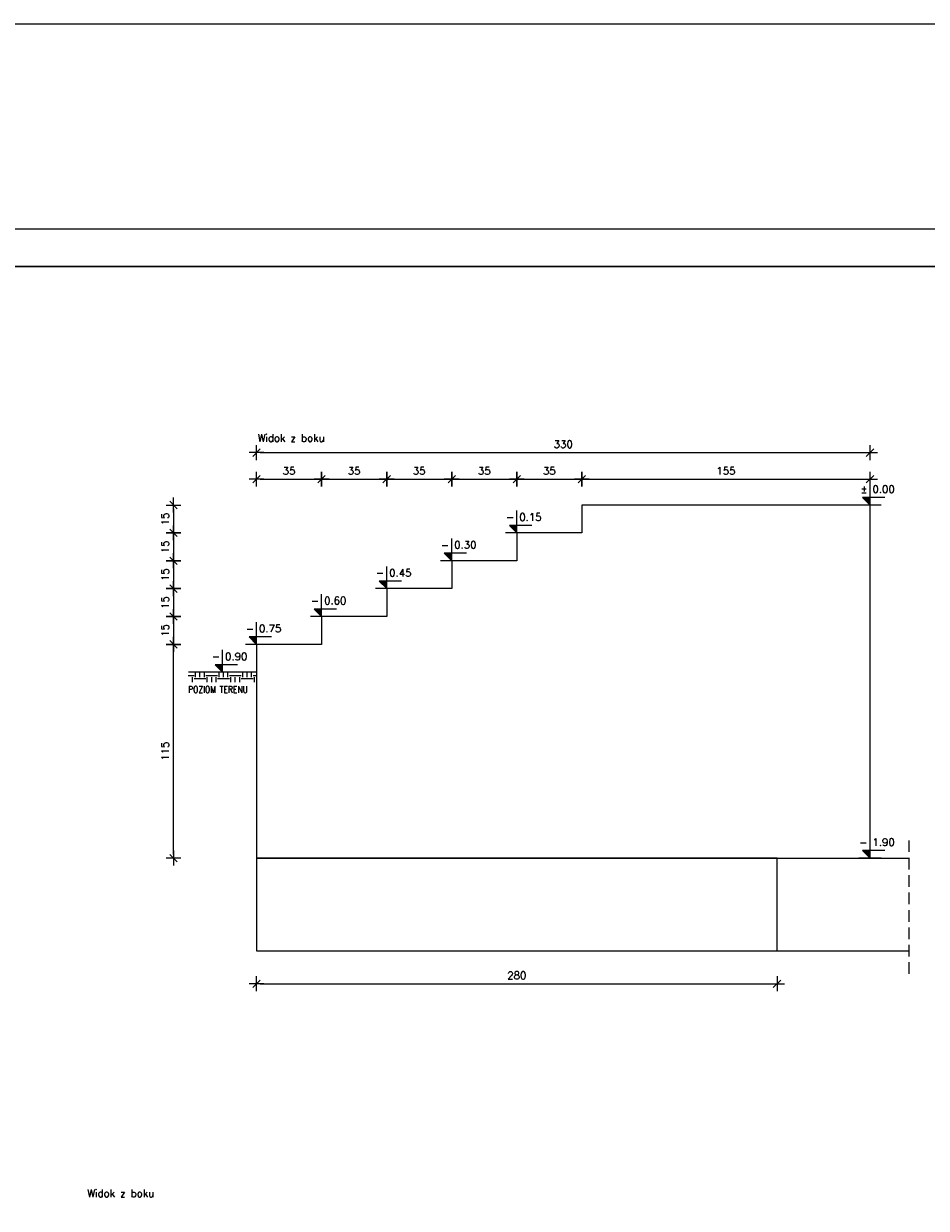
# Model space of a CAD drawing. Extents: x 253237 to 278058, y -131782 to -118389.
# Tile 6 of 23: x 258314 to 263170, y -125171 to -118796. Entities that reach past the tile are written whole.
import ezdxf
from ezdxf.enums import TextEntityAlignment as Align

# ---------------------------------------------------------------- set-up
doc = ezdxf.new("R2010")
doc.units = 0
doc.header["$LTSCALE"] = 5
doc.header["$MEASUREMENT"] = 0
doc.linetypes.add('HIDDEN', pattern=[0.375, 0.25, -0.125])
doc.layers.add('_FORMATKA', color=8, linetype='Continuous', lineweight=15, plot=False)
for name, color, linetype, lineweight in [('_RAMKA', 7, 'Continuous', 35), ('AutoCAD_Structural_Detailing_symbole graficzne', 7, 'Continuous', 13), ('PS_DIM', 4, 'Continuous', 13), ('PS_HIDDEN', 2, 'HIDDEN', 13), ('PS_SOLID', 7, 'Continuous', 20), ('PS_TEXT', 3, 'Continuous', 13)]:
    doc.layers.add(name, color=color, linetype=linetype, lineweight=lineweight)
doc.styles.add('ARIAL', font='arial.ttf')
doc.styles.add('marta', font='simplex.shx', dxfattribs={"width": 0.8})
doc.styles.add('simplex', font='simplex.shx', dxfattribs={"width": 0.9})
doc.styles.add('styl2M', font='simplex.shx')
doc.styles.add('style1', font='simplex.shx')
doc.dimstyles.new('1_10_PRZ', dxfattribs={"dimtxt": 2, "dimasz": 1, "dimexe": 2, "dimexo": 5, "dimgap": 1, "dimtad": 1, "dimdec": 0, "dimlfac": 10, "dimtxsty": 'simplex', "dimblk": 'dimznak', "dimcen": 2, "dimse1": 1, "dimse2": 1, "dimclrt": 3, "dimadec": 1, "dimazin": 0, "dimtfac": 1, "dimtdec": 0, "dimtix": 1, "dimtmove": 2, "dimatfit": 3, "dimldrblk": 'dim-grot', "dimfxl": 1, "dimarcsym": 0})
doc.dimstyles.new('RBCT DIM 20_M', dxfattribs={"dimtxt": 40, "dimasz": 20, "dimexe": 20, "dimexo": 150, "dimgap": 25, "dimtad": 1, "dimdec": 1, "dimlfac": 0.1, "dimzin": 9, "dimdsep": 46, "dimtxsty": 'styl2M', "dimblk": 'dimznak', "dimcen": 40, "dimse1": 1, "dimse2": 1, "dimclrd": 8, "dimclre": 8, "dimclrt": 4, "dimadec": 0, "dimazin": 0, "dimtfac": 1, "dimtdec": 1, "dimtix": 1, "dimtmove": 2, "dimatfit": 3, "dimldrblk": 'dimznak', "dimfxl": 5, "dimfxlon": 1, "dimarcsym": 0})

# ---------------------------------------------------------------- blocks, each defined once
blk = doc.blocks.new('dimznak')
at = {"color": 0}
for points in [[(0, 2), (0, -2)], [(-2, 0), (2, 0)]]:
    blk.add_lwpolyline(points, dxfattribs=at)
at = {"color": 3}
blk.add_lwpolyline([(1, 1), (-1, -1)], dxfattribs=at)
blk = doc.blocks.new('*D24')
at = {"color": 252, "lineweight": -2, "transparency": 16777216}
blk.add_line((-1197, 649.33), (-3, 649.33), dxfattribs=at)
at = {"layer": 'Defpoints', "color": 0, "transparency": 16777216}
for p in [(0, 649.33), (-1200, 594), (0, 594)]:
    blk.add_point(p, dxfattribs=at)
at = {"color": 252, "lineweight": -2, "transparency": 16777216, "xscale": 3, "yscale": 3, "zscale": 3, "rotation": 180}
blk.add_blockref('dimznak', (-1200, 649.33), dxfattribs=at)
at = {"color": 252, "lineweight": -2, "transparency": 16777216, "xscale": 3, "yscale": 3, "zscale": 3}
blk.add_blockref('dimznak', (0, 649.33), dxfattribs=at)
at = {"color": 252, "transparency": 16777216, "insert": (-600, 659.83), "char_height": 15, "attachment_point": 5, "style": 'simplex'}
blk.add_mtext('1200', dxfattribs=at)
blk = doc.blocks.new('dim-grot')
blk.add_hatch(color=256).paths.add_polyline_path([(0, 0), (-2, 0.5), (-2, -0.5)])
blk.add_lwpolyline([(0, 0), (-2, 0.5), (-2, -0.5), (0, 0)])
blk = doc.blocks.new('*D32')
at = {"color": 8, "lineweight": -2, "transparency": 16777216}
blk.add_line((259120.4, -123265.8), (259120.4, -122155.8), dxfattribs=at)
at = {"layer": 'Defpoints', "color": 0, "transparency": 16777216}
for p in [(259120.4, -122135.8), (259566.9, -122135.8), (259566.9, -123285.8)]:
    blk.add_point(p, dxfattribs=at)
at = {"color": 8, "lineweight": -2, "transparency": 16777216, "xscale": 20, "yscale": 20, "zscale": 20}
for p, rotation in [((259120.4, -122135.8), 90), ((259120.4, -123285.8), 270)]:
    blk.add_blockref('dimznak', p, dxfattribs=dict(at, rotation=rotation))
at = {"color": 4, "transparency": 16777216, "insert": (259075.4, -122710.8), "char_height": 40, "attachment_point": 5, "rotation": 90, "style": 'styl2M'}
blk.add_mtext('115', dxfattribs=at)
blk = doc.blocks.new('*D33')
at = {"color": 8, "lineweight": -2, "transparency": 16777216}
blk.add_line((259586.9, -121247), (259896.9, -121247), dxfattribs=at)
at = {"layer": 'Defpoints', "color": 0, "transparency": 16777216}
for p in [(259916.9, -121247), (259566.9, -122135.8), (259916.9, -122135.8)]:
    blk.add_point(p, dxfattribs=at)
at = {"color": 8, "lineweight": -2, "transparency": 16777216, "xscale": 20, "yscale": 20, "zscale": 20, "rotation": 180}
blk.add_blockref('dimznak', (259566.9, -121247), dxfattribs=at)
at = {"color": 8, "lineweight": -2, "transparency": 16777216, "xscale": 20, "yscale": 20, "zscale": 20}
blk.add_blockref('dimznak', (259916.9, -121247), dxfattribs=at)
at = {"color": 4, "transparency": 16777216, "insert": (259741.9, -121202), "char_height": 40, "attachment_point": 5, "style": 'styl2M'}
blk.add_mtext('35', dxfattribs=at)
blk = doc.blocks.new('*D34')
at = {"color": 8, "lineweight": -2, "transparency": 16777216}
blk.add_line((259936.9, -121247), (260246.9, -121247), dxfattribs=at)
at = {"layer": 'Defpoints', "color": 0, "transparency": 16777216}
for p in [(260266.9, -121247), (259916.9, -121985.8), (260266.9, -121985.8)]:
    blk.add_point(p, dxfattribs=at)
at = {"color": 8, "lineweight": -2, "transparency": 16777216, "xscale": 20, "yscale": 20, "zscale": 20, "rotation": 180}
blk.add_blockref('dimznak', (259916.9, -121247), dxfattribs=at)
at = {"color": 8, "lineweight": -2, "transparency": 16777216, "xscale": 20, "yscale": 20, "zscale": 20}
blk.add_blockref('dimznak', (260266.9, -121247), dxfattribs=at)
at = {"color": 4, "transparency": 16777216, "insert": (260091.9, -121202), "char_height": 40, "attachment_point": 5, "style": 'styl2M'}
blk.add_mtext('35', dxfattribs=at)
blk = doc.blocks.new('*D35')
at = {"color": 8, "lineweight": -2, "transparency": 16777216}
blk.add_line((260286.9, -121247), (260596.9, -121247), dxfattribs=at)
at = {"layer": 'Defpoints', "color": 0, "transparency": 16777216}
for p in [(260616.9, -121247), (260616.9, -121835.8), (260266.9, -121985.8)]:
    blk.add_point(p, dxfattribs=at)
at = {"color": 8, "lineweight": -2, "transparency": 16777216, "xscale": 20, "yscale": 20, "zscale": 20, "rotation": 180}
blk.add_blockref('dimznak', (260266.9, -121247), dxfattribs=at)
at = {"color": 8, "lineweight": -2, "transparency": 16777216, "xscale": 20, "yscale": 20, "zscale": 20}
blk.add_blockref('dimznak', (260616.9, -121247), dxfattribs=at)
at = {"color": 4, "transparency": 16777216, "insert": (260441.9, -121202), "char_height": 40, "attachment_point": 5, "style": 'styl2M'}
blk.add_mtext('35', dxfattribs=at)
blk = doc.blocks.new('*D36')
at = {"color": 8, "lineweight": -2, "transparency": 16777216}
blk.add_line((260636.9, -121247), (260946.9, -121247), dxfattribs=at)
at = {"layer": 'Defpoints', "color": 0, "transparency": 16777216}
for p in [(260966.9, -121247), (260966.9, -121685.8), (260616.9, -121835.8)]:
    blk.add_point(p, dxfattribs=at)
at = {"color": 8, "lineweight": -2, "transparency": 16777216, "xscale": 20, "yscale": 20, "zscale": 20, "rotation": 180}
blk.add_blockref('dimznak', (260616.9, -121247), dxfattribs=at)
at = {"color": 8, "lineweight": -2, "transparency": 16777216, "xscale": 20, "yscale": 20, "zscale": 20}
blk.add_blockref('dimznak', (260966.9, -121247), dxfattribs=at)
at = {"color": 4, "transparency": 16777216, "insert": (260791.9, -121202), "char_height": 40, "attachment_point": 5, "style": 'styl2M'}
blk.add_mtext('35', dxfattribs=at)
blk = doc.blocks.new('*D37')
at = {"color": 8, "lineweight": -2, "transparency": 16777216}
blk.add_line((260986.9, -121247), (261296.9, -121247), dxfattribs=at)
at = {"layer": 'Defpoints', "color": 0, "transparency": 16777216}
for p in [(261316.9, -121247), (261316.9, -121535.8), (260966.9, -121685.8)]:
    blk.add_point(p, dxfattribs=at)
at = {"color": 8, "lineweight": -2, "transparency": 16777216, "xscale": 20, "yscale": 20, "zscale": 20, "rotation": 180}
blk.add_blockref('dimznak', (260966.9, -121247), dxfattribs=at)
at = {"color": 8, "lineweight": -2, "transparency": 16777216, "xscale": 20, "yscale": 20, "zscale": 20}
blk.add_blockref('dimznak', (261316.9, -121247), dxfattribs=at)
at = {"color": 4, "transparency": 16777216, "insert": (261141.9, -121202), "char_height": 40, "attachment_point": 5, "style": 'styl2M'}
blk.add_mtext('35', dxfattribs=at)
blk = doc.blocks.new('*D38')
at = {"color": 8, "lineweight": -2, "transparency": 16777216}
blk.add_line((261336.9, -121247), (262846.9, -121247), dxfattribs=at)
at = {"layer": 'Defpoints', "color": 0, "transparency": 16777216}
for p in [(262866.9, -121247), (262866.9, -121385.8), (261316.9, -121535.8)]:
    blk.add_point(p, dxfattribs=at)
at = {"color": 8, "lineweight": -2, "transparency": 16777216, "xscale": 20, "yscale": 20, "zscale": 20, "rotation": 180}
blk.add_blockref('dimznak', (261316.9, -121247), dxfattribs=at)
at = {"color": 8, "lineweight": -2, "transparency": 16777216, "xscale": 20, "yscale": 20, "zscale": 20}
blk.add_blockref('dimznak', (262866.9, -121247), dxfattribs=at)
at = {"color": 4, "transparency": 16777216, "insert": (262091.9, -121202), "char_height": 40, "attachment_point": 5, "style": 'styl2M'}
blk.add_mtext('155', dxfattribs=at)
blk = doc.blocks.new('*D39')
at = {"color": 8, "lineweight": -2, "transparency": 16777216}
blk.add_line((259120.4, -121405.8), (259120.4, -121515.8), dxfattribs=at)
at = {"layer": 'Defpoints', "color": 0, "transparency": 16777216}
for p in [(261316.9, -121385.8), (259120.4, -121535.8), (261316.9, -121535.8)]:
    blk.add_point(p, dxfattribs=at)
at = {"color": 8, "lineweight": -2, "transparency": 16777216, "xscale": 20, "yscale": 20, "zscale": 20}
for p, rotation in [((259120.4, -121385.8), 90), ((259120.4, -121535.8), 270)]:
    blk.add_blockref('dimznak', p, dxfattribs=dict(at, rotation=rotation))
at = {"color": 4, "transparency": 16777216, "insert": (259075.4, -121460.8), "char_height": 40, "attachment_point": 5, "rotation": 90, "style": 'styl2M'}
blk.add_mtext('15', dxfattribs=at)
blk = doc.blocks.new('*D40')
at = {"color": 8, "lineweight": -2, "transparency": 16777216}
blk.add_line((259120.4, -121555.8), (259120.4, -121665.8), dxfattribs=at)
at = {"layer": 'Defpoints', "color": 0, "transparency": 16777216}
for p in [(261316.9, -121535.8), (259120.4, -121685.8), (260966.9, -121685.8)]:
    blk.add_point(p, dxfattribs=at)
at = {"color": 8, "lineweight": -2, "transparency": 16777216, "xscale": 20, "yscale": 20, "zscale": 20}
for p, rotation in [((259120.4, -121535.8), 90), ((259120.4, -121685.8), 270)]:
    blk.add_blockref('dimznak', p, dxfattribs=dict(at, rotation=rotation))
at = {"color": 4, "transparency": 16777216, "insert": (259075.4, -121610.8), "char_height": 40, "attachment_point": 5, "rotation": 90, "style": 'styl2M'}
blk.add_mtext('15', dxfattribs=at)
blk = doc.blocks.new('*D41')
at = {"color": 8, "lineweight": -2, "transparency": 16777216}
blk.add_line((259120.4, -121705.8), (259120.4, -121815.8), dxfattribs=at)
at = {"layer": 'Defpoints', "color": 0, "transparency": 16777216}
for p in [(260966.9, -121685.8), (259120.4, -121835.8), (260616.9, -121835.8)]:
    blk.add_point(p, dxfattribs=at)
at = {"color": 8, "lineweight": -2, "transparency": 16777216, "xscale": 20, "yscale": 20, "zscale": 20}
for p, rotation in [((259120.4, -121685.8), 90), ((259120.4, -121835.8), 270)]:
    blk.add_blockref('dimznak', p, dxfattribs=dict(at, rotation=rotation))
at = {"color": 4, "transparency": 16777216, "insert": (259075.4, -121760.8), "char_height": 40, "attachment_point": 5, "rotation": 90, "style": 'styl2M'}
blk.add_mtext('15', dxfattribs=at)
blk = doc.blocks.new('*D42')
at = {"color": 8, "lineweight": -2, "transparency": 16777216}
blk.add_line((259120.4, -121855.8), (259120.4, -121965.8), dxfattribs=at)
at = {"layer": 'Defpoints', "color": 0, "transparency": 16777216}
for p in [(260616.9, -121835.8), (259120.4, -121985.8), (260266.9, -121985.8)]:
    blk.add_point(p, dxfattribs=at)
at = {"color": 8, "lineweight": -2, "transparency": 16777216, "xscale": 20, "yscale": 20, "zscale": 20}
for p, rotation in [((259120.4, -121835.8), 90), ((259120.4, -121985.8), 270)]:
    blk.add_blockref('dimznak', p, dxfattribs=dict(at, rotation=rotation))
at = {"color": 4, "transparency": 16777216, "insert": (259075.4, -121910.8), "char_height": 40, "attachment_point": 5, "rotation": 90, "style": 'styl2M'}
blk.add_mtext('15', dxfattribs=at)
blk = doc.blocks.new('*D43')
at = {"color": 8, "lineweight": -2, "transparency": 16777216}
blk.add_line((259120.4, -122005.8), (259120.4, -122115.8), dxfattribs=at)
at = {"layer": 'Defpoints', "color": 0, "transparency": 16777216}
for p in [(259916.9, -121985.8), (259120.4, -122135.8), (259566.9, -122135.8)]:
    blk.add_point(p, dxfattribs=at)
at = {"color": 8, "lineweight": -2, "transparency": 16777216, "xscale": 20, "yscale": 20, "zscale": 20}
for p, rotation in [((259120.4, -121985.8), 90), ((259120.4, -122135.8), 270)]:
    blk.add_blockref('dimznak', p, dxfattribs=dict(at, rotation=rotation))
at = {"color": 4, "transparency": 16777216, "insert": (259075.4, -122060.8), "char_height": 40, "attachment_point": 5, "rotation": 90, "style": 'styl2M'}
blk.add_mtext('15', dxfattribs=at)
blk = doc.blocks.new('*D57')
at = {"color": 8, "lineweight": -2, "transparency": 16777216}
blk.add_line((259586.9, -123962), (262346.9, -123962), dxfattribs=at)
at = {"layer": 'Defpoints', "color": 0, "transparency": 16777216}
for p in [(259566.9, -123785.8), (262366.9, -123785.8), (262366.9, -123962)]:
    blk.add_point(p, dxfattribs=at)
at = {"color": 8, "lineweight": -2, "transparency": 16777216, "xscale": 20, "yscale": 20, "zscale": 20, "rotation": 180}
blk.add_blockref('dimznak', (259566.9, -123962), dxfattribs=at)
at = {"color": 8, "lineweight": -2, "transparency": 16777216, "xscale": 20, "yscale": 20, "zscale": 20}
blk.add_blockref('dimznak', (262366.9, -123962), dxfattribs=at)
at = {"color": 4, "transparency": 16777216, "insert": (260966.9, -123917), "char_height": 40, "attachment_point": 5, "style": 'styl2M'}
blk.add_mtext('280', dxfattribs=at)
blk = doc.blocks.new('*D58')
at = {"color": 8, "lineweight": -2, "transparency": 16777216}
blk.add_line((259586.9, -121104), (262846.9, -121104), dxfattribs=at)
at = {"layer": 'Defpoints', "color": 0, "transparency": 16777216}
for p in [(262866.9, -121104), (262866.9, -121385.8), (259566.9, -122135.8)]:
    blk.add_point(p, dxfattribs=at)
at = {"color": 8, "lineweight": -2, "transparency": 16777216, "xscale": 20, "yscale": 20, "zscale": 20, "rotation": 180}
blk.add_blockref('dimznak', (259566.9, -121104), dxfattribs=at)
at = {"color": 8, "lineweight": -2, "transparency": 16777216, "xscale": 20, "yscale": 20, "zscale": 20}
blk.add_blockref('dimznak', (262866.9, -121104), dxfattribs=at)
at = {"color": 4, "transparency": 16777216, "insert": (261216.9, -121059), "char_height": 40, "attachment_point": 5, "style": 'styl2M'}
blk.add_mtext('330', dxfattribs=at)
blk = doc.blocks.new('*U16')
at = {"layer": '_FORMATKA', "lineweight": -3}
blk.add_lwpolyline([(-1200, 0), (0, 0), (0, 594), (-1200, 594)], close=True, dxfattribs=at)
at = {"layer": '_RAMKA', "lineweight": -3, "const_width": 0.5}
blk.add_lwpolyline([(-1170, 10), (-10, 10), (-10, 584), (-1170, 584)], close=True, dxfattribs=at)
dim = blk.add_linear_dim(base=(0, 649.33), p1=(-1200, 594), p2=(0, 594), dimstyle='1_10_PRZ', override={"dimscale": 3, "dimtxt": 5, "dimlfac": 1, "dimclrd": 252, "dimclrt": 252})
dim.commit()
dim.dimension.update_dxf_attribs({"geometry": '*D24', "text_midpoint": (-600, 659.83)})

msp = doc.modelspace()

# ---------------------------------------------------------------- hatches: boundary and pattern name
h = msp.add_hatch()
h.set_pattern_fill('EARTH', color=3, scale=10)
h.set_pattern_definition([(0, (-1754.595, 60.75), (63.5, 63.5), [63.5, -63.5]), (0, (-1754.595, 84.564), (63.5, 63.5), [63.5, -63.5]), (0, (-1754.595, 108.376), (63.5, 63.5), [63.5, -63.5]), (90, (-1746.66, 116.314), (-63.5, 63.5), [63.5, -63.5]), (90, (-1722.845, 116.314), (-63.5, 63.5), [63.5, -63.5]), (90, (-1699.03, 116.314), (-63.5, 63.5), [63.5, -63.5])])
h.paths.add_polyline_path([(259199.69, -122285.81), (259566.9, -122285.81), (259566.9, -122339.23), (259199.69, -122339.23)])
at = {"layer": 'AutoCAD_Structural_Detailing_symbole graficzne'}
for points in [[(262826.94, -121345.81), (262866.94, -121385.81), (262866.94, -121345.81)], [(260926.94, -121495.81), (260966.94, -121535.81), (260966.94, -121495.81)], [(260576.94, -121645.81), (260616.94, -121685.81), (260616.94, -121645.81)], [(260226.94, -121795.81), (260266.94, -121835.81), (260266.94, -121795.81)], [(259876.94, -121945.81), (259916.94, -121985.81), (259916.94, -121945.81)], [(259526.94, -122095.81), (259566.94, -122135.81), (259566.94, -122095.81)], [(259344.15, -122245.81), (259384.15, -122285.81), (259384.15, -122245.81)], [(262826.94, -123245.81), (262866.94, -123285.81), (262866.94, -123245.81)]]:
    msp.add_hatch(color=1, dxfattribs=at).paths.add_polyline_path(points, flags=0)

# ---------------------------------------------------------------- linework, layer by layer
msp.add_line((259566.94, -122285.81), (259201.36, -122285.81))
at = {"layer": 'AutoCAD_Structural_Detailing_symbole graficzne', "color": 1}
for p, q in [((262866.94, -121385.81), (262866.94, -121265.81)), ((262946.94, -121345.81), (262826.94, -121345.81)), ((262826.94, -121345.81), (262866.94, -121385.81)), ((260966.94, -121535.81), (260966.94, -121415.81)), ((262926.94, -121385.81), (262806.94, -121385.81)), ((261046.94, -121495.81), (260926.94, -121495.81)), ((260926.94, -121495.81), (260966.94, -121535.81)), ((260616.94, -121685.81), (260616.94, -121565.81)), ((261026.94, -121535.81), (260906.94, -121535.81)), ((260676.94, -121685.81), (260556.94, -121685.81)), ((260696.94, -121645.81), (260576.94, -121645.81)), ((260576.94, -121645.81), (260616.94, -121685.81)), ((260266.94, -121835.81), (260266.94, -121715.81)), ((260346.94, -121795.81), (260226.94, -121795.81)), ((260226.94, -121795.81), (260266.94, -121835.81)), ((259916.94, -121985.81), (259916.94, -121865.81)), ((260326.94, -121835.81), (260206.94, -121835.81)), ((259996.94, -121945.81), (259876.94, -121945.81)), ((259876.94, -121945.81), (259916.94, -121985.81)), ((259566.94, -122135.81), (259566.94, -122015.81)), ((259976.94, -121985.81), (259856.94, -121985.81)), ((259626.94, -122135.81), (259506.94, -122135.81)), ((259646.94, -122095.81), (259526.94, -122095.81)), ((259526.94, -122095.81), (259566.94, -122135.81)), ((259384.15, -122285.81), (259384.15, -122165.81)), ((259464.15, -122245.81), (259344.15, -122245.81)), ((259344.15, -122245.81), (259384.15, -122285.81)), ((259444.15, -122285.81), (259324.15, -122285.81)), ((262866.94, -123285.81), (262866.94, -123165.81)), ((262926.94, -123285.81), (262806.94, -123285.81)), ((262946.94, -123245.81), (262826.94, -123245.81)), ((262826.94, -123245.81), (262866.94, -123285.81))]:
    msp.add_line(p, q, dxfattribs=at)
at = {"layer": 'PS_HIDDEN', "ltscale": 50}
msp.add_line((263075.47, -123190.55), (263075.47, -123917.3), dxfattribs=at)
at = {"layer": 'PS_SOLID', "color": 252, "lineweight": 13}
for p, q in [((262866.94, -123285.81), (263075.47, -123285.81)), ((262366.94, -123785.81), (263075.47, -123785.81))]:
    msp.add_line(p, q, dxfattribs=at)
msp.add_lwpolyline([(259566.94, -122135.81), (259566.94, -123285.81), (262866.94, -123285.81), (262866.94, -121385.81), (261316.94, -121385.81), (261316.94, -121535.81), (260966.94, -121535.81), (260966.94, -121685.81), (260616.94, -121685.81), (260616.94, -121835.81), (260266.94, -121835.81), (260266.94, -121985.81), (259916.94, -121985.81), (259916.94, -122135.81), (259566.94, -122135.81)], dxfattribs=at)
msp.add_lwpolyline([(259566.94, -123785.81), (262366.94, -123785.81), (262366.94, -123285.81), (259566.94, -123285.81)], close=True, dxfattribs=at)

# ---------------------------------------------------------------- block references
at = {"layer": 'PS_DIM', "xscale": 20, "yscale": 20, "zscale": 20}
msp.add_blockref('*U16', (277357.33, -131782.14), dxfattribs=at)

# ---------------------------------------------------------------- texts
at = {"layer": 'AutoCAD_Structural_Detailing_symbole graficzne', "color": 2}
for s, style, p in [('Widok z boku', 'style1', (259573.12, -121057.08)), ('0.00 ', 'marta', (262880.27, -121332.47)), ('0.15 ', 'marta', (260980.27, -121482.47)), ('0.30 ', 'marta', (260630.27, -121632.47)), ('0.45 ', 'marta', (260280.27, -121782.47)), ('0.60 ', 'marta', (259930.27, -121932.47)), ('0.75 ', 'marta', (259580.27, -122082.47)), ('0.90 ', 'marta', (259397.48, -122232.47)), ('1.90 ', 'marta', (262880.27, -123232.47)), ('Widok z boku', 'style1', (258656.63, -125121.96))]:
    msp.add_text(s, height=40, dxfattribs=dict(at, style=style)).set_placement(p, align=Align.BOTTOM_LEFT)
at = {"layer": 'AutoCAD_Structural_Detailing_symbole graficzne', "color": 2, "style": 'marta'}
for s, p in [('±', (262853.61, -121332.47)), ('-', (260953.61, -121482.47)), ('-', (260603.61, -121632.47)), ('-', (260253.61, -121782.47)), ('-', (259903.61, -121932.47)), ('-', (259553.61, -122082.47)), ('-', (259370.82, -122232.47)), ('-', (262853.61, -123232.47))]:
    msp.add_text(s, height=40, dxfattribs=at).set_placement(p, align=Align.BOTTOM_RIGHT)
at = {"layer": 'PS_TEXT', "insert": (259198.97, -122360.97), "char_height": 57.5, "width": 392.6145, "attachment_point": 1, "style": 'ARIAL'}
msp.add_mtext('{\\Fsimplex|c238;\\H0.60869x;\\W0.85;POZIOM TERENU}', dxfattribs=at)

# ---------------------------------------------------------------- dimensions: what is measured, and where the dimension line sits
for base, p1, p2, picture, middle in [((262866.94, -121103.99), (259566.94, -122135.81), (262866.94, -121385.81), '*D58', (261216.94, -121058.99)), ((259916.94, -121246.96), (259566.94, -122135.81), (259916.94, -122135.81), '*D33', (259741.94, -121201.96)), ((260266.94, -121246.96), (259916.94, -121985.81), (260266.94, -121985.81), '*D34', (260091.94, -121201.96)), ((260616.94, -121246.96), (260266.94, -121985.81), (260616.94, -121835.81), '*D35', (260441.94, -121201.96)), ((260966.94, -121246.96), (260616.94, -121835.81), (260966.94, -121685.81), '*D36', (260791.94, -121201.96)), ((261316.94, -121246.96), (260966.94, -121685.81), (261316.94, -121535.81), '*D37', (261141.94, -121201.96)), ((262866.94, -121246.96), (261316.94, -121535.81), (262866.94, -121385.81), '*D38', (262091.94, -121201.96)), ((262366.94, -123962.01), (259566.94, -123785.81), (262366.94, -123785.81), '*D57', (260966.94, -123917.01))]:
    dim = msp.add_linear_dim(base=base, p1=p1, p2=p2, dimstyle='RBCT DIM 20_M')
    dim.commit()
    dim.dimension.update_dxf_attribs({"geometry": picture, "text_midpoint": middle})
for base, p1, p2, picture, middle in [((259120.37, -121535.81), (261316.94, -121385.81), (261316.94, -121535.81), '*D39', (259075.37, -121460.81)), ((259120.37, -121685.81), (261316.94, -121535.81), (260966.94, -121685.81), '*D40', (259075.37, -121610.81)), ((259120.37, -121835.81), (260966.94, -121685.81), (260616.94, -121835.81), '*D41', (259075.37, -121760.81)), ((259120.37, -121985.81), (260616.94, -121835.81), (260266.94, -121985.81), '*D42', (259075.37, -121910.81)), ((259120.37, -122135.81), (259916.94, -121985.81), (259566.94, -122135.81), '*D43', (259075.37, -122060.81)), ((259120.37, -122135.81), (259566.94, -123285.81), (259566.94, -122135.81), '*D32', (259075.37, -122710.81))]:
    dim = msp.add_linear_dim(base=base, p1=p1, p2=p2, angle=90, dimstyle='RBCT DIM 20_M')
    dim.commit()
    dim.dimension.update_dxf_attribs({"geometry": picture, "text_midpoint": middle})

doc.saveas('drawing.dxf')
